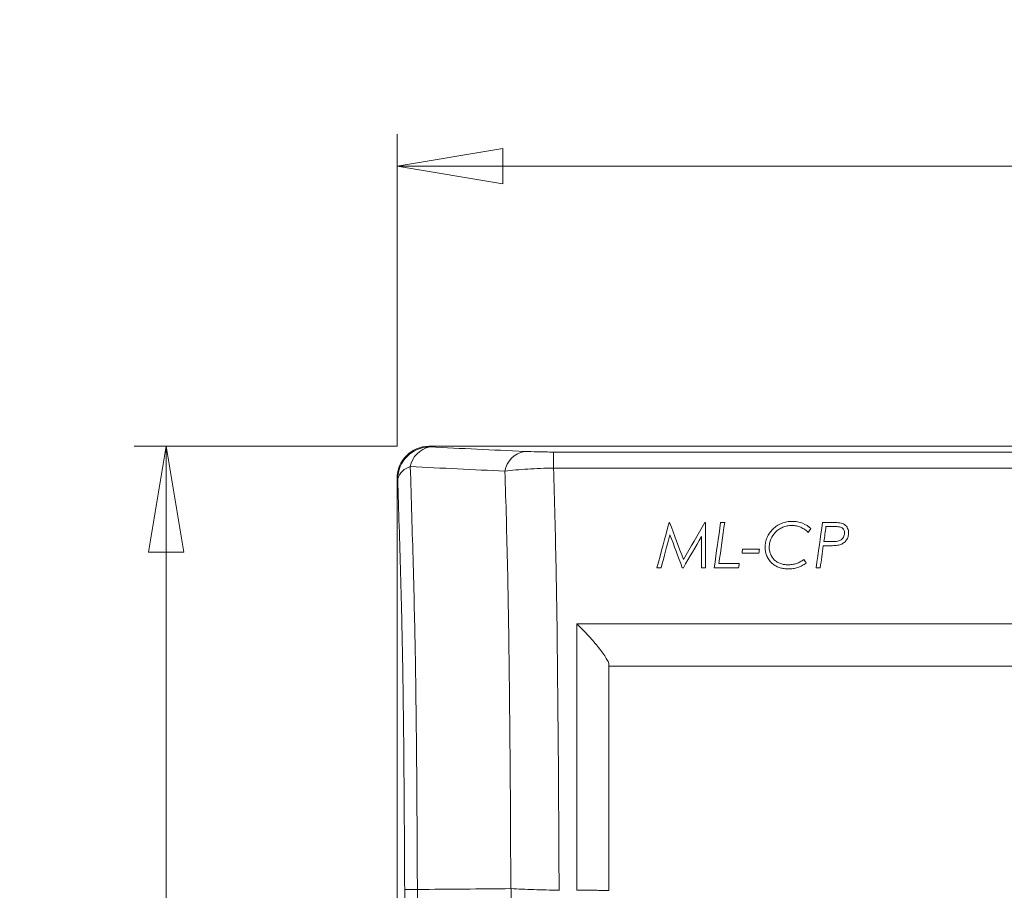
# Model space of a CAD drawing. Header units: millimetres. Extents: x 114 to 390, y 38 to 250.
# Tile 15 of 22: x 253 to 284, y 223 to 250. Entities that reach past the tile are written whole.
import ezdxf

# ---------------------------------------------------------------- set-up
doc = ezdxf.new("R2010")
doc.units = ezdxf.units.MM
doc.styles.add('SLDTEXTSTYLE0', font='TXT', dxfattribs={"width": 0.75})
doc.dimstyles.new('SLDDIMSTYLE0', dxfattribs={"dimtxt": 3.5, "dimasz": 3.302, "dimexe": 0, "dimexo": 0.0625, "dimgap": 0.875, "dimtad": 1, "dimtoh": 1, "dimlfac": 2, "dimzin": 12, "dimdsep": 46, "dimtxsty": 'Standard', "dimblk1": 'CLOSED', "dimblk2": 'CLOSED', "dimsah": 1, "dimcen": 0.09, "dimadec": 0, "dimazin": 0, "dimtfac": 1, "dimtofl": 0, "dimtmove": 0, "dimatfit": 3, "dimldrblk": 'CLOSED', "dimfxl": 0, "dimtolj": 1, "dimtzin": 12, "dimarcsym": 0})

# ---------------------------------------------------------------- blocks, each defined once
blk = doc.blocks.new('_CLOSED')
at = {"color": 0, "linetype": 'ByBlock', "lineweight": -2}
for p, q in [((-1, 0.166667), (0, 0)), ((-1, 0.166667), (-1, -0.166667)), ((0, 0), (-1, -0.166667)), ((0, 0), (-1, 0))]:
    blk.add_line(p, q, dxfattribs=at)
blk = doc.blocks.new('*D3')
at = {"color": 7, "linetype": 'Continuous', "lineweight": 0}
for p, q in [((265.163, 236.607), (265.163, 246.358)), ((314.901, 236.607), (314.901, 246.358)), ((265.163, 245.358), (314.901, 245.358))]:
    blk.add_line(p, q, dxfattribs=at)
at = {"color": 7, "linetype": 'Continuous', "lineweight": 0, "xscale": 3.302, "yscale": 3.302}
for p, rotation in [((265.163, 245.358, 39.095), 180.0000000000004), ((314.901, 245.358, 39.095), 360.0000000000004)]:
    blk.add_blockref('_CLOSED', p, dxfattribs=dict(at, rotation=rotation))
at = {"color": 7, "linetype": 'Continuous', "lineweight": 0, "insert": (286.042, 249.869), "char_height": 3.5, "attachment_point": 1, "style": 'SLDTEXTSTYLE0'}
blk.add_mtext('99.5', dxfattribs=at)
blk = doc.blocks.new('*D4')
at = {"color": 7, "linetype": 'Continuous', "lineweight": 0}
for p, q in [((265.162, 236.605), (256.945, 236.605)), ((257.945, 186.867), (257.945, 236.605)), ((267.722, 186.867), (256.945, 186.867))]:
    blk.add_line(p, q, dxfattribs=at)
at = {"color": 7, "linetype": 'Continuous', "lineweight": 0, "xscale": 3.302, "yscale": 3.302}
for p, rotation in [((257.945, 236.605, 39.095), 90.0000000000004), ((257.945, 186.867, 39.095), 270.0000000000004)]:
    blk.add_blockref('_CLOSED', p, dxfattribs=dict(at, rotation=rotation))
at = {"color": 7, "linetype": 'Continuous', "lineweight": 0, "insert": (253.433, 209.157), "char_height": 3.5, "attachment_point": 1, "rotation": 90, "style": 'SLDTEXTSTYLE0'}
blk.add_mtext('99.5', dxfattribs=at)

msp = doc.modelspace()

# ---------------------------------------------------------------- linework, layer by layer
at = {"color": 7, "linetype": 'Continuous', "lineweight": 15}
for p, q in [((266.1615, 236.6053), (266.1822, 236.5846)), ((313.9023, 236.6053), (266.1615, 236.6053)), ((270.0521, 236.4271), (270.0521, 235.9239)), ((270.0521, 236.4271), (310.0117, 236.4271)), ((310.0117, 235.9239), (270.0521, 235.9239)), ((265.1836, 235.586), (265.1629, 235.6066)), ((265.1629, 191.5679), (265.1629, 235.6066)), ((273.6785, 234.224), (273.6618, 234.224)), ((274.8016, 234.224), (274.7835, 234.224)), ((275.3986, 234.224), (275.2708, 234.224)), ((278.8277, 234.224), (278.4548, 234.224)), ((278.5645, 234.0974), (278.8184, 234.0974)), ((278.6965, 233.627), (278.4987, 233.627)), ((275.9413, 233.2652), (276.4668, 233.2652)), ((276.484, 233.3918), (275.9574, 233.3918)), ((278.4808, 233.5004), (278.692, 233.5004)), ((275.8508, 232.9396), (275.2182, 232.9396)), ((273.2819, 232.8129), (273.4128, 232.8129)), ((274.0745, 232.8129), (274.1082, 232.8129)), ((274.6749, 232.8129), (274.8016, 232.8129)), ((275.0729, 232.8129), (275.8347, 232.8129)), ((278.257, 232.8129), (278.3845, 232.8129)), ((270.7819, 231.0629), (309.2819, 231.0629)), ((308.2819, 229.7363), (271.7819, 229.7363)), ((265.2974, 199.6979), (265.4002, 222.7596)), ((265.7972, 222.7625), (265.6937, 199.5647)), ((268.6266, 199.2062), (268.7318, 222.7882))]:
    msp.add_line(p, q, dxfattribs=at)
for centre, radius, start, end in [((266.1854, 235.5828), 1.0018, 90.18371, 179.81629), ((266.3333, 235.8299), 0.7697, 101.31985, 169.48101), ((269.2903, 235.6908), 0.7707, 101.4375, 169.74757), ((265.7118, 235.4391), 0.5482, 104.2797, 164.46374)]:
    msp.add_arc(centre, radius, start, end, dxfattribs=at)
msp.add_ellipse((266.1643, 235.6039), major_axis=(-0.709, 0.709), ratio=0.9972647, start_param=5.4991567, end_param=7.0672139, dxfattribs=at)
for points, knots in [([(266.1822, 236.5846), (266.6744, 236.5615), (267.1667, 236.5384), (267.6592, 236.5153), (268.1517, 236.4923), (268.6444, 236.4692), (269.1375, 236.4462)], [0, 0, 0, 0, 0.0039663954, 0.0039663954, 0.0039663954, 0.0079327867, 0.0079327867, 0.0079327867, 0.0079327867]), ([(269.1375, 236.4462), (269.2637, 236.4403), (269.4056, 236.4355), (269.719, 236.4288), (269.8826, 236.4271), (270.0521, 236.4271)], [0, 0, 0, 0, 0.5, 0.5, 1, 1, 1, 1]), ([(265.5765, 235.9704), (265.5919, 235.464), (265.6072, 234.9573), (265.6374, 233.9401), (265.6524, 233.4302), (265.6807, 232.3967), (265.6941, 231.8733), (265.7124, 231.0699), (265.7182, 230.799), (265.729, 230.2492), (265.7339, 229.9697), (265.7561, 228.567), (265.7677, 227.4188), (265.7852, 225.1008), (265.791, 223.9312), (265.7967, 222.7626)], [0, 0, 0, 0, 0.125, 0.125, 0.25, 0.25, 0.375, 0.375, 0.4375, 0.4375, 0.5, 0.5, 0.75, 0.75, 1, 1, 1, 1]), ([(268.5319, 235.8279), (268.0389, 235.8521), (267.5461, 235.8762), (267.0536, 235.8999), (266.5611, 235.9237), (266.0689, 235.9472), (265.5765, 235.9704)], [0, 0, 0, 0, 0.003968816, 0.003968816, 0.003968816, 0.0079362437, 0.0079362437, 0.0079362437, 0.0079362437]), ([(270.0521, 235.9239), (269.7755, 235.9212), (269.5069, 235.9116), (269.1167, 235.8868), (268.9922, 235.8771), (268.7539, 235.8547), (268.6395, 235.8419), (268.5319, 235.8279)], [0, 0, 0, 0, 0.5, 0.5, 0.75, 0.75, 1, 1, 1, 1]), ([(268.7178, 222.7882), (268.7144, 223.3586), (268.711, 223.929), (268.7052, 225.068), (268.7029, 225.6367), (268.6957, 226.7703), (268.689, 227.3353), (268.677, 228.4598), (268.6716, 229.0194), (268.6607, 230.1308), (268.6543, 230.6781), (268.6366, 231.7498), (268.6258, 232.2751), (268.6028, 233.3111), (268.5897, 233.822), (268.563, 234.8312), (268.5482, 235.3304), (268.5319, 235.8279)], [0, 0, 0, 0, 0.125, 0.125, 0.25, 0.25, 0.375, 0.375, 0.5, 0.5, 0.625, 0.625, 0.75, 0.75, 0.875, 0.875, 1, 1, 1, 1]), ([(270.0521, 235.9239), (270.0682, 235.421), (270.0816, 234.9159), (270.1072, 233.894), (270.1193, 233.3764), (270.1403, 232.3269), (270.1499, 231.7945), (270.165, 230.7083), (270.1707, 230.1535), (270.1809, 229.0302), (270.186, 228.4649), (270.1971, 227.3288), (270.203, 226.758), (270.2131, 225.0404), (270.2179, 223.8882), (270.2246, 222.7364)], [0, 0, 0, 0, 0.125, 0.125, 0.25, 0.25, 0.375, 0.375, 0.5, 0.5, 0.625, 0.625, 0.75, 0.75, 1, 1, 1, 1]), ([(265.4002, 222.7596), (265.3947, 223.8951), (265.3889, 225.0316), (265.3719, 227.2841), (265.3607, 228.3999), (265.3382, 229.7625), (265.3333, 230.0339), (265.3225, 230.5672), (265.3168, 230.8299), (265.2986, 231.6089), (265.2852, 232.1165), (265.2573, 233.1193), (265.2428, 233.6143), (265.2134, 234.602), (265.1985, 235.0941), (265.1836, 235.586)], [0, 0, 0, 0, 0.25, 0.25, 0.5, 0.5, 0.5625, 0.5625, 0.625, 0.625, 0.75, 0.75, 0.875, 0.875, 1, 1, 1, 1]), ([(277.5144, 234.2602), (277.4561, 234.2597), (277.3984, 234.2559), (277.2854, 234.2356), (277.229, 234.22), (277.124, 234.1779), (277.0745, 234.1522), (276.9822, 234.0901), (276.9393, 234.0547), (276.8626, 233.978), (276.8275, 233.9364), (276.7669, 233.8486), (276.7425, 233.8023), (276.7028, 233.7058), (276.6882, 233.6551), (276.6692, 233.5529), (276.6655, 233.5011), (276.6649, 233.4489)], [0, 0, 0, 0, 0.125, 0.125, 0.25, 0.25, 0.375, 0.375, 0.5, 0.5, 0.625, 0.625, 0.75, 0.75, 0.875, 0.875, 1, 1, 1, 1]), ([(276.7916, 233.4546), (276.7924, 233.4979), (276.7954, 233.5407), (276.8122, 233.6247), (276.8246, 233.6661), (276.875, 233.7876), (276.9234, 233.861), (277.0194, 233.9578), (277.0548, 233.9862), (277.1308, 234.0372), (277.1722, 234.0595), (277.2588, 234.0964), (277.3038, 234.1101), (277.3966, 234.129), (277.4451, 234.1327), (277.4935, 234.1336)], [0, 0, 0, 0, 0.125, 0.125, 0.25, 0.25, 0.5, 0.5, 0.625, 0.625, 0.75, 0.75, 0.875, 0.875, 1, 1, 1, 1]), ([(277.4935, 234.1336), (277.5181, 234.1329), (277.5427, 234.1323), (277.5915, 234.1277), (277.6158, 234.1239), (277.6879, 234.1089), (277.7337, 234.0941), (277.8212, 234.0556), (277.8631, 234.0318), (277.9402, 233.9784), (277.9751, 233.9478), (278.0093, 233.9165)], [0, 0, 0, 0, 0.125, 0.125, 0.25, 0.25, 0.5, 0.5, 0.75, 0.75, 1, 1, 1, 1]), ([(278.0942, 234.0341), (278.0155, 234.1006), (277.9321, 234.1612), (277.7828, 234.2223), (277.7309, 234.237), (277.6503, 234.2514), (277.6233, 234.255), (277.569, 234.2591), (277.5417, 234.2597), (277.5144, 234.2602)], [0, 0, 0, 0, 0.5, 0.5, 0.75, 0.75, 0.875, 0.875, 1, 1, 1, 1]), ([(279.2701, 233.8995), (279.2692, 233.9241), (279.268, 233.9486), (279.2588, 233.9965), (279.2517, 234.02), (279.2205, 234.0888), (279.1877, 234.1307), (279.1232, 234.1758), (279.0988, 234.1885), (279.0471, 234.2057), (279.0199, 234.2107), (278.938, 234.2226), (278.8829, 234.2237), (278.8277, 234.224)], [0, 0, 0, 0, 0.125, 0.125, 0.25, 0.25, 0.5, 0.5, 0.625, 0.625, 0.75, 0.75, 1, 1, 1, 1]), ([(279.1434, 233.8973), (279.1426, 233.8742), (279.1408, 233.8513), (279.1287, 233.8069), (279.1193, 233.7849), (279.0825, 233.7241), (279.0466, 233.6886), (278.9555, 233.6438), (278.9029, 233.6367), (278.7999, 233.6285), (278.7482, 233.6275), (278.6965, 233.627)], [0, 0, 0, 0, 0.125, 0.125, 0.25, 0.25, 0.5, 0.5, 0.75, 0.75, 1, 1, 1, 1]), ([(278.8184, 234.0974), (278.8567, 234.0972), (278.895, 234.0963), (278.9714, 234.0907), (279.0105, 234.086), (279.0777, 234.0541), (279.1044, 234.027), (279.1288, 233.9811), (279.1347, 233.9649), (279.142, 233.9313), (279.1429, 233.9143), (279.1434, 233.8973)], [0, 0, 0, 0, 0.25, 0.25, 0.5, 0.5, 0.75, 0.75, 0.875, 0.875, 1, 1, 1, 1]), ([(278.9962, 233.5275), (279.0171, 233.5345), (279.0377, 233.5419), (279.0762, 233.5611), (279.0944, 233.5724), (279.1464, 233.6103), (279.1755, 233.6402), (279.2236, 233.7074), (279.2418, 233.7435), (279.2648, 233.8202), (279.2694, 233.8598), (279.2701, 233.8995)], [0, 0, 0, 0, 0.125, 0.125, 0.25, 0.25, 0.5, 0.5, 0.75, 0.75, 1, 1, 1, 1]), ([(278.692, 233.5004), (278.7432, 233.5009), (278.7944, 233.5017), (278.8965, 233.508), (278.947, 233.5141), (278.9962, 233.5275)], [0, 0, 0, 0, 0.5, 0.5, 1, 1, 1, 1]), ([(276.6649, 233.4489), (276.6655, 233.4), (276.6689, 233.3515), (276.6873, 233.2557), (276.7014, 233.2078), (276.7424, 233.1171), (276.7677, 233.074), (276.8151, 233.0137), (276.8322, 232.9942), (276.8688, 232.9576), (276.8886, 232.9406), (276.9086, 232.9237)], [0, 0, 0, 0, 0.25, 0.25, 0.5, 0.5, 0.75, 0.75, 0.875, 0.875, 1, 1, 1, 1]), ([(277.3773, 232.9034), (277.3374, 232.9039), (277.2979, 232.9063), (277.2202, 232.9182), (277.1817, 232.928), (277.1074, 232.9543), (277.0722, 232.9707), (277.0061, 233.0104), (276.9751, 233.0339), (276.8942, 233.112), (276.8538, 233.1758), (276.8151, 233.2772), (276.8057, 233.3125), (276.7943, 233.3831), (276.7921, 233.4188), (276.7916, 233.4546)], [0, 0, 0, 0, 0.125, 0.125, 0.25, 0.25, 0.375, 0.375, 0.5, 0.5, 0.75, 0.75, 0.875, 0.875, 1, 1, 1, 1]), ([(276.9086, 232.9237), (276.9251, 232.9112), (276.9415, 232.8987), (276.9763, 232.8761), (276.9946, 232.8658), (277.0509, 232.8371), (277.09, 232.822), (277.1708, 232.7983), (277.2129, 232.7901), (277.2978, 232.7791), (277.3406, 232.7774), (277.3835, 232.7767)], [0, 0, 0, 0, 0.125, 0.125, 0.25, 0.25, 0.5, 0.5, 0.75, 0.75, 1, 1, 1, 1]), ([(277.8711, 233.0662), (277.8355, 233.0418), (277.7993, 233.0183), (277.7224, 232.9783), (277.6824, 232.9608), (277.5983, 232.9323), (277.5552, 232.9214), (277.4668, 232.9068), (277.4221, 232.9044), (277.3773, 232.9034)], [0, 0, 0, 0, 0.25, 0.25, 0.5, 0.5, 0.75, 0.75, 1, 1, 1, 1]), ([(277.3835, 232.7767), (277.4345, 232.7776), (277.4855, 232.7793), (277.5865, 232.7933), (277.6358, 232.8039), (277.7303, 232.8362), (277.7761, 232.8573), (277.8646, 232.9033), (277.9074, 232.9283), (277.9494, 232.9545)], [0, 0, 0, 0, 0.25, 0.25, 0.5, 0.5, 0.75, 0.75, 1, 1, 1, 1]), ([(270.7819, 222.7363), (270.7819, 224.1432), (270.7819, 225.5502), (270.7819, 228.3453), (270.7819, 229.7243), (270.7819, 231.0629)], [0, 0, 0, 0, 0.5, 0.5, 1, 1, 1, 1]), ([(271.7819, 229.7819), (271.7819, 229.8063), (271.7721, 229.8393), (271.735, 229.9208), (271.7082, 229.9682), (271.6426, 230.0714), (271.6039, 230.1271), (271.5198, 230.2411), (271.4737, 230.3005), (271.3285, 230.4801), (271.2243, 230.6003), (271.0603, 230.779), (271.0052, 230.8374), (270.8942, 230.9519), (270.8378, 231.0085), (270.7819, 231.0629)], [0, 0, 0, 0, 0.125, 0.125, 0.25, 0.25, 0.375, 0.375, 0.5, 0.5, 0.75, 0.75, 0.875, 0.875, 1, 1, 1, 1]), ([(271.7819, 229.7819), (271.7819, 228.6345), (271.7819, 227.4625), (271.7819, 225.1033), (271.7819, 223.9179), (271.7819, 222.7324)], [0, 0, 0, 0, 0.5, 0.5, 1, 1, 1, 1]), ([(265.7967, 222.7625), (265.7381, 222.7624), (265.6854, 222.7622), (265.5914, 222.7617), (265.5498, 222.7615), (265.4819, 222.761), (265.455, 222.7607), (265.4159, 222.7602), (265.404, 222.7599), (265.4002, 222.7596)], [0, 0, 0, 0, 0.25, 0.25, 0.5, 0.5, 0.75, 0.75, 1, 1, 1, 1]), ([(270.2246, 222.7364), (269.9538, 222.7438), (269.69, 222.7509), (269.1769, 222.7673), (268.9406, 222.7761), (268.7248, 222.7882)], [0, 0, 0, 0, 0.5, 0.5, 1, 1, 1, 1]), ([(270.7819, 222.7363), (270.8481, 222.7363), (270.9131, 222.7363), (271.0411, 222.7362), (271.1047, 222.7361), (271.2258, 222.7359), (271.2833, 222.7358), (271.392, 222.7355), (271.4434, 222.7353), (271.5816, 222.7348), (271.6559, 222.7344), (271.7555, 222.7334), (271.7819, 222.7329), (271.7819, 222.7324)], [0, 0, 0, 0, 0.125, 0.125, 0.25, 0.25, 0.375, 0.375, 0.5, 0.5, 0.75, 0.75, 1, 1, 1, 1])]:
    msp.add_open_spline(points, degree=3, knots=knots, dxfattribs=at)
for points in [[(273.6618, 234.224), (273.5367, 233.7592), (273.4103, 233.2897), (273.2819, 232.8129)], [(274.111, 233.0651), (273.9653, 233.4553), (273.8214, 233.8412), (273.6785, 234.224)], [(274.7835, 234.224), (274.5611, 233.8408), (274.3372, 233.4549), (274.111, 233.0651)], [(274.8016, 234.224), (274.8016, 233.7578), (274.8016, 233.2881), (274.8016, 232.8129)], [(275.2708, 234.224), (275.2056, 233.7594), (275.1398, 233.29), (275.0729, 232.8129)], [(275.2182, 232.9396), (275.2791, 233.3731), (275.3391, 233.8006), (275.3986, 234.224)], [(278.4548, 234.224), (278.3897, 233.7594), (278.3239, 233.29), (278.257, 232.8129)], [(273.4128, 232.8129), (273.5058, 233.1594), (273.5977, 233.502), (273.689, 233.8419)], [(273.689, 233.8419), (273.8164, 233.5018), (273.9448, 233.1592), (274.0745, 232.8129)], [(278.0093, 233.9165), (278.0376, 233.9557), (278.0659, 233.9949), (278.0942, 234.0341)], [(278.4987, 233.627), (278.5207, 233.7845), (278.5427, 233.9412), (278.5645, 234.0974)], [(274.1082, 232.8129), (274.2986, 233.141), (274.4874, 233.4662), (274.6749, 233.7893)], [(274.6749, 233.7893), (274.6749, 233.466), (274.6749, 233.1408), (274.6749, 232.8129)], [(275.9574, 233.3918), (275.952, 233.3497), (275.9467, 233.3075), (275.9413, 233.2652)], [(276.4668, 233.2652), (276.4725, 233.3075), (276.4783, 233.3497), (276.484, 233.3918)], [(278.3845, 232.8129), (278.4168, 233.0437), (278.4489, 233.2728), (278.4808, 233.5004)], [(275.8347, 232.8129), (275.8401, 232.8552), (275.8455, 232.8974), (275.8508, 232.9396)], [(277.9494, 232.9545), (277.9233, 232.9918), (277.8972, 233.029), (277.8711, 233.0662)], [(268.7218, 222.7881), (267.7468, 222.7795), (266.7719, 222.771), (265.7969, 222.7625)], [(270.2246, 222.7364), (270.2287, 222.7363), (270.2327, 222.7363), (270.2367, 222.7363)]]:
    msp.add_open_spline(points, degree=3, dxfattribs=at)

# ---------------------------------------------------------------- dimensions: what is measured, and where the dimension line sits
at = {"color": 7, "linetype": 'Continuous', "lineweight": 0}
dim = msp.add_linear_dim(base=(314.9009, 245.3576), p1=(265.1629, 235.6066), p2=(314.9009, 235.6066), text='99.5', dimstyle='SLDDIMSTYLE0', dxfattribs=at)
dim.commit()
dim.dimension.update_dxf_attribs({"geometry": '*D3', "text_midpoint": (290.5676, 245.3576), "dimtype": 160})
dim = msp.add_linear_dim(base=(257.9447, 236.6053), p1=(268.7216, 186.8673), p2=(266.1615, 236.6053), angle=90, text='99.5', dimstyle='SLDDIMSTYLE0', dxfattribs=at)
dim.commit()
dim.dimension.update_dxf_attribs({"geometry": '*D4', "text_midpoint": (257.9447, 213.6824), "dimtype": 160})

doc.saveas('drawing.dxf')
